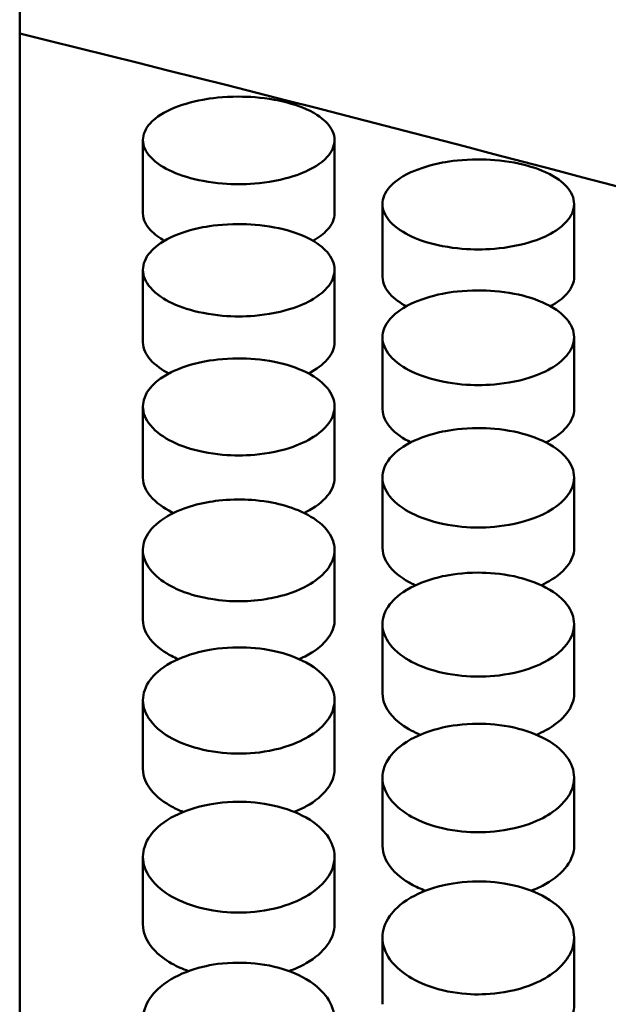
# Model space of a CAD drawing. Header units: millimetres. Extents: x 0 to 420, y 0 to 297.
# Tile 62 of 93: x 179.02 to 181.17, y 204.81 to 208.41. Entities that reach past the tile are written whole.
import ezdxf

# ---------------------------------------------------------------- set-up
doc = ezdxf.new("R2010")
doc.units = ezdxf.units.MM
doc.header["$LTSCALE"] = 0.75
doc.layers.add('FD_Dimensions', color=7, linetype='Continuous', lineweight=25)
doc.layers.add('Visible', color=7, linetype='Continuous', lineweight=50)
doc.styles.get("Standard").update_dxf_attribs({"font": 'arial.ttf'})
doc.dimstyles.new('Dim-ISO-25', dxfattribs={"dimtxt": 3.5, "dimasz": 3.5, "dimexe": 2.1, "dimexo": 2.1, "dimgap": 1.4, "dimtad": 1, "dimzin": 12, "dimdsep": 46, "dimtxsty": 'Standard', "dimcen": 0, "dimazin": 3, "dimtp": 0.1, "dimtm": 0.1, "dimtfac": 0.714286, "dimtmove": 0, "dimatfit": 3, "dimfxl": 1, "dimtzin": 12, "dimarcsym": 0})

# ---------------------------------------------------------------- blocks, each defined once
blk = doc.blocks.new('*D36')
at = {"layer": 'Defpoints', "color": 0, "transparency": 16777216}
for p in [(203.619897, 234.519927), (179.019897, 192.519927), (203.619897, 185.50414)]:
    blk.add_point(p, dxfattribs=at)
at = {"layer": 'FD_Dimensions', "color": 0, "lineweight": -2, "transparency": 16777216}
for p, q in [((179.019897, 194.619927), (179.019897, 236.619927)), ((203.619897, 187.60414), (203.619897, 236.619927)), ((182.519897, 234.519927), (200.119897, 234.519927))]:
    blk.add_line(p, q, dxfattribs=at)
at = {"layer": 'FD_Dimensions', "color": 0, "transparency": 16777216}
for points in [[(182.519897, 235.103261), (182.519897, 233.936594), (179.019897, 234.519927)], [(200.119897, 235.103261), (200.119897, 233.936594), (203.619897, 234.519927)]]:
    blk.add_solid(points, dxfattribs=at)
at = {"layer": 'FD_Dimensions', "color": 0, "transparency": 16777216, "insert": (191.319897, 237.706933), "char_height": 3.5, "attachment_point": 5}
blk.add_mtext('24.6', dxfattribs=at)
blk = doc.blocks.new('*D37')
at = {"layer": 'Defpoints', "color": 0, "transparency": 16777216}
for p in [(199.119897, 225.015219), (179.019897, 193.515219), (199.119897, 188.108598)]:
    blk.add_point(p, dxfattribs=at)
at = {"layer": 'FD_Dimensions', "color": 0, "lineweight": -2, "transparency": 16777216}
for p, q in [((179.019897, 195.615219), (179.019897, 227.115219)), ((199.119897, 190.208598), (199.119897, 227.115219)), ((182.519897, 225.015219), (195.619897, 225.015219))]:
    blk.add_line(p, q, dxfattribs=at)
at = {"layer": 'FD_Dimensions', "color": 0, "transparency": 16777216}
for points in [[(182.519897, 225.598552), (182.519897, 224.431886), (179.019897, 225.015219)], [(195.619897, 225.598552), (195.619897, 224.431886), (199.119897, 225.015219)]]:
    blk.add_solid(points, dxfattribs=at)
at = {"layer": 'FD_Dimensions', "color": 0, "transparency": 16777216, "insert": (189.069897, 228.202225), "char_height": 3.5, "attachment_point": 5}
blk.add_mtext('20.1', dxfattribs=at)
blk = doc.blocks.new('*D38')
at = {"layer": 'Defpoints', "color": 0, "transparency": 16777216}
for p in [(196.119897, 216.405562), (196.119897, 211.608598), (179.019897, 200.74665)]:
    blk.add_point(p, dxfattribs=at)
at = {"layer": 'FD_Dimensions', "color": 0, "lineweight": -2, "transparency": 16777216}
for p, q in [((179.019897, 202.84665), (179.019897, 218.505562)), ((196.119897, 213.708598), (196.119897, 218.505562)), ((182.519897, 216.405562), (192.619897, 216.405562))]:
    blk.add_line(p, q, dxfattribs=at)
at = {"layer": 'FD_Dimensions', "color": 0, "transparency": 16777216}
for points in [[(182.519897, 216.988895), (182.519897, 215.822229), (179.019897, 216.405562)], [(192.619897, 216.988895), (192.619897, 215.822229), (196.119897, 216.405562)]]:
    blk.add_solid(points, dxfattribs=at)
at = {"layer": 'FD_Dimensions', "color": 0, "transparency": 16777216, "insert": (187.569897, 219.562724), "char_height": 3.5, "attachment_point": 5}
blk.add_mtext('17.1', dxfattribs=at)

msp = doc.modelspace()

# ---------------------------------------------------------------- linework, layer by layer
at = {"layer": 'Visible', "extrusion": (0, 1, 0)}
for p, q in [((179.0199, 208.3582), (179.0199, 208.7504)), ((179.0199, 203.5878), (179.0199, 208.3582)), ((179.47, 207.7013), (179.47, 207.9687)), ((180.1698, 207.9687), (180.1698, 207.7013)), ((180.345, 207.4692), (180.345, 207.7347)), ((181.0448, 207.7348), (181.0448, 207.4693)), ((179.47, 207.2309), (179.47, 207.4944)), ((180.1698, 207.4945), (180.1698, 207.2309)), ((180.345, 206.9863), (180.345, 207.2478)), ((181.0448, 207.2479), (181.0448, 206.9864)), ((179.47, 206.7356), (179.47, 206.995)), ((180.1698, 206.9951), (180.1698, 206.7357)), ((180.345, 206.4788), (180.345, 206.736)), ((181.0448, 206.7361), (181.0448, 206.4788)), ((179.47, 206.2158), (179.47, 206.4709)), ((180.1698, 206.4711), (180.1698, 206.216)), ((180.345, 205.9469), (180.345, 206.1997)), ((181.0448, 206.1997), (181.0448, 205.9469)), ((179.47, 205.6719), (179.47, 205.9225)), ((180.1698, 205.9225), (180.1698, 205.672)), ((180.345, 205.3911), (180.345, 205.6393)), ((181.0448, 205.6393), (181.0448, 205.3911)), ((179.47, 205.1043), (179.47, 205.3501)), ((180.1698, 205.3502), (180.1698, 205.1044)), ((180.345, 204.8118), (180.345, 205.0552)), ((181.0448, 205.0552), (181.0448, 204.8119))]:
    msp.add_line(p, q, dxfattribs=at)
at = {"layer": 'Visible'}
for points in [[(179.7438, 209.0199), (181.8007, 208.5651), (183.8577, 208.0525), (185.9146, 207.4848)], [(179.0199, 208.3582), (181.3286, 207.7889), (183.6373, 207.1483), (185.946, 206.4405)], [(185.946, 205.9879), (183.6373, 205.2523), (181.3286, 204.4505), (179.0199, 203.5878)]]:
    msp.add_open_spline(points, degree=3, dxfattribs=at)
for points, knots in [([(179.8199, 208.1275), (179.762, 208.1275), (179.7178, 208.1214), (179.6458, 208.1083), (179.6068, 208.0967), (179.5318, 208.0633), (179.5096, 208.0444), (179.4778, 208.0096), (179.4702, 207.9885), (179.4699, 207.9478), (179.4789, 207.9273), (179.5191, 207.8834), (179.5489, 207.866), (179.609, 207.8389), (179.6467, 207.8277), (179.7398, 207.8102), (179.784, 207.8078), (179.8199, 207.8078)], [-0.04807187, -0.04807187, -0.04807187, -0.04807187, -0.04612145, -0.04612145, -0.04318617, -0.04318617, -0.03948276, -0.03948276, -0.03376304, -0.03376304, -0.02744189, -0.02744189, -0.01987675, -0.01987675, -0.01075853, -0.01075853, -0.000001, -0.000001, -0.000001, -0.000001]), ([(179.8199, 207.8078), (179.8544, 207.8078), (179.8995, 207.8101), (180.0051, 207.83), (180.0406, 207.8432), (180.0877, 207.8647), (180.1193, 207.8817), (180.158, 207.9242), (180.1699, 207.9446), (180.1696, 207.9906), (180.1604, 208.0116), (180.1299, 208.0445), (180.1079, 208.0634), (180.0325, 208.0968), (179.9937, 208.1084), (179.9015, 208.125), (179.8557, 208.1275), (179.8199, 208.1275)], [-0.1685908, -0.1685908, -0.1685908, -0.1685908, -0.1359421, -0.1359421, -0.1024573, -0.1024573, -0.0703865, -0.0703865, -0.0499431, -0.0499431, -0.0321995, -0.0321995, -0.0201285, -0.0201285, -0.0107276, -0.0107276, -0.000001, -0.000001, -0.000001, -0.000001]), ([(180.6949, 207.8979), (180.637, 207.898), (180.5928, 207.8917), (180.5208, 207.8782), (180.4818, 207.8663), (180.4068, 207.832), (180.3846, 207.8125), (180.3528, 207.7768), (180.3452, 207.7551), (180.3449, 207.7133), (180.3539, 207.6922), (180.3941, 207.6471), (180.4239, 207.6292), (180.484, 207.6014), (180.5216, 207.5898), (180.6148, 207.5719), (180.659, 207.5694), (180.6949, 207.5694)], [-0.04807057, -0.04807057, -0.04807057, -0.04807057, -0.04611998, -0.04611998, -0.04318443, -0.04318443, -0.03948069, -0.03948069, -0.03376085, -0.03376085, -0.02744022, -0.02744022, -0.01987563, -0.01987563, -0.01075822, -0.01075822, -0.000001, -0.000001, -0.000001, -0.000001]), ([(180.6949, 207.5694), (180.7294, 207.5695), (180.7745, 207.5718), (180.8801, 207.5922), (180.9156, 207.6058), (180.9627, 207.6279), (180.9943, 207.6453), (181.033, 207.689), (181.0449, 207.7099), (181.0446, 207.7572), (181.0354, 207.7788), (181.0049, 207.8126), (180.9829, 207.8321), (180.9075, 207.8664), (180.8687, 207.8783), (180.7765, 207.8954), (180.7307, 207.8979), (180.6949, 207.8979)], [-0.1686053, -0.1686053, -0.1686053, -0.1686053, -0.1359499, -0.1359499, -0.1024605, -0.1024605, -0.0703879, -0.0703879, -0.0499437, -0.0499437, -0.0321998, -0.0321998, -0.0201287, -0.0201287, -0.0107277, -0.0107277, -0.000001, -0.000001, -0.000001, -0.000001]), ([(179.47, 207.7013), (179.47, 207.6763), (179.4827, 207.6562), (179.5115, 207.6248), (179.5299, 207.6116), (179.5488, 207.601)], [-0.03876476, -0.03876476, -0.03876476, -0.03876476, -0.03341511, -0.03341511, -0.02778853, -0.02778853, -0.02778853, -0.02778853]), ([(180.091, 207.6009), (180.1126, 207.6131), (180.1302, 207.6267), (180.1609, 207.6605), (180.1698, 207.6805), (180.1698, 207.7013)], [-0.08265026, -0.08265026, -0.08265026, -0.08265026, -0.06922431, -0.06922431, -0.0513531, -0.0513531, -0.0513531, -0.0513531]), ([(179.8199, 207.662), (179.762, 207.662), (179.7178, 207.6556), (179.6458, 207.6418), (179.6068, 207.6295), (179.5318, 207.5943), (179.5096, 207.5743), (179.4778, 207.5376), (179.4702, 207.5153), (179.4699, 207.4724), (179.4789, 207.4507), (179.5191, 207.4045), (179.5489, 207.3861), (179.609, 207.3575), (179.6467, 207.3457), (179.7398, 207.3274), (179.784, 207.3248), (179.8199, 207.3248)], [-0.04806879, -0.04806879, -0.04806879, -0.04806879, -0.04611851, -0.04611851, -0.04318339, -0.04318339, -0.0394802, -0.0394802, -0.03376096, -0.03376096, -0.02744046, -0.02744046, -0.01987595, -0.01987595, -0.01075832, -0.01075832, -0.000001, -0.000001, -0.000001, -0.000001]), ([(179.8199, 207.3248), (179.8544, 207.3248), (179.8995, 207.3272), (180.0051, 207.3482), (180.0406, 207.3621), (180.0877, 207.3847), (180.1193, 207.4027), (180.158, 207.4475), (180.1699, 207.4689), (180.1696, 207.5175), (180.1604, 207.5397), (180.1299, 207.5744), (180.1079, 207.5944), (180.0325, 207.6297), (179.9937, 207.6418), (179.9015, 207.6594), (179.8557, 207.662), (179.8199, 207.662)], [-0.1685956, -0.1685956, -0.1685956, -0.1685956, -0.1359425, -0.1359425, -0.1024554, -0.1024554, -0.0703852, -0.0703852, -0.0499419, -0.0499419, -0.0321988, -0.0321988, -0.0201281, -0.0201281, -0.0107274, -0.0107274, -0.000001, -0.000001, -0.000001, -0.000001]), ([(180.345, 207.4692), (180.345, 207.4436), (180.3578, 207.4229), (180.3885, 207.3883), (180.4102, 207.3734), (180.4318, 207.3617)], [-0.03876043, -0.03876043, -0.03876043, -0.03876043, -0.03341344, -0.03341344, -0.02699589, -0.02699589, -0.02699589, -0.02699589]), ([(180.958, 207.3617), (180.9833, 207.3754), (181.0036, 207.3908), (181.0359, 207.4273), (181.0448, 207.4478), (181.0448, 207.4693)], [-0.0842646, -0.0842646, -0.0842646, -0.0842646, -0.06922516, -0.06922516, -0.05135366, -0.05135366, -0.05135366, -0.05135366]), ([(180.6949, 207.4198), (180.637, 207.4198), (180.5928, 207.4132), (180.5208, 207.399), (180.4818, 207.3864), (180.4068, 207.3503), (180.3846, 207.3297), (180.3528, 207.2921), (180.3452, 207.2693), (180.3449, 207.2252), (180.3539, 207.203), (180.3941, 207.1556), (180.4239, 207.1368), (180.484, 207.1075), (180.5216, 207.0953), (180.6148, 207.0765), (180.659, 207.0739), (180.6949, 207.0739)], [-0.04806889, -0.04806889, -0.04806889, -0.04806889, -0.04611855, -0.04611855, -0.04318314, -0.04318314, -0.03947957, -0.03947957, -0.03375998, -0.03375998, -0.0274396, -0.0274396, -0.01987527, -0.01987527, -0.01075812, -0.01075812, -0.000001, -0.000001, -0.000001, -0.000001]), ([(180.6949, 207.0739), (180.7294, 207.0739), (180.7745, 207.0763), (180.8801, 207.0978), (180.9156, 207.1122), (180.9627, 207.1353), (180.9943, 207.1537), (181.033, 207.1997), (181.0449, 207.2217), (181.0446, 207.2715), (181.0354, 207.2943), (181.0049, 207.3298), (180.9829, 207.3504), (180.9075, 207.3866), (180.8687, 207.3991), (180.7765, 207.4171), (180.7307, 207.4197), (180.6949, 207.4198)], [-0.1686234, -0.1686234, -0.1686234, -0.1686234, -0.1359642, -0.1359642, -0.1024719, -0.1024719, -0.0703982, -0.0703982, -0.0499514, -0.0499514, -0.0322043, -0.0322043, -0.0201312, -0.0201312, -0.0107287, -0.0107287, -0.000001, -0.000001, -0.000001, -0.000001]), ([(179.47, 207.2309), (179.47, 207.2046), (179.4827, 207.1833), (179.5157, 207.1454), (179.5407, 207.1287), (179.5649, 207.1162)], [-0.03876325, -0.03876325, -0.03876325, -0.03876325, -0.03341474, -0.03341474, -0.02618968, -0.02618968, -0.02618968, -0.02618968]), ([(180.0749, 207.1162), (180.104, 207.1312), (180.127, 207.1486), (180.1609, 207.1879), (180.1698, 207.209), (180.1698, 207.2309)], [-0.08583814, -0.08583814, -0.08583814, -0.08583814, -0.06922297, -0.06922297, -0.05135208, -0.05135208, -0.05135208, -0.05135208]), ([(179.8199, 207.1713), (179.762, 207.1713), (179.7178, 207.1645), (179.6458, 207.15), (179.6068, 207.1371), (179.5318, 207.1), (179.5096, 207.079), (179.4778, 207.0404), (179.4702, 207.017), (179.4699, 206.9718), (179.4789, 206.9491), (179.5191, 206.9005), (179.5489, 206.8812), (179.609, 206.8512), (179.6466, 206.8388), (179.7398, 206.8195), (179.784, 206.8168), (179.8199, 206.8168)], [-0.04806659, -0.04806659, -0.04806659, -0.04806659, -0.04611636, -0.04611636, -0.04318113, -0.04318113, -0.03947784, -0.03947784, -0.03375872, -0.03375872, -0.02743873, -0.02743873, -0.01987479, -0.01987479, -0.01075801, -0.01075801, -0.000001, -0.000001, -0.000001, -0.000001]), ([(179.8199, 206.8168), (179.8544, 206.8168), (179.8995, 206.8193), (180.0051, 206.8413), (180.0406, 206.856), (180.0877, 206.8797), (180.1193, 206.8986), (180.158, 206.9457), (180.1699, 206.9682), (180.1696, 207.0193), (180.1604, 207.0426), (180.1299, 207.0791), (180.1079, 207.1001), (180.0325, 207.1372), (179.9937, 207.15), (179.9015, 207.1686), (179.8557, 207.1712), (179.8199, 207.1713)], [-0.1685931, -0.1685931, -0.1685931, -0.1685931, -0.1359359, -0.1359359, -0.1024473, -0.1024473, -0.0703791, -0.0703791, -0.0499374, -0.0499374, -0.0321958, -0.0321958, -0.0201264, -0.0201264, -0.0107266, -0.0107266, -0.000001, -0.000001, -0.000001, -0.000001]), ([(180.345, 206.9863), (180.345, 206.9594), (180.3578, 206.9376), (180.3928, 206.8961), (180.4215, 206.8777), (180.4482, 206.8645)], [-0.03876106, -0.03876106, -0.03876106, -0.03876106, -0.03341401, -0.03341401, -0.02536239, -0.02536239, -0.02536239, -0.02536239]), ([(180.9416, 206.8645), (180.9746, 206.8808), (181.0005, 206.9002), (181.0359, 206.9422), (181.0448, 206.9638), (181.0448, 206.9864)], [-0.08739348, -0.08739348, -0.08739348, -0.08739348, -0.06923173, -0.06923173, -0.05135892, -0.05135892, -0.05135892, -0.05135892]), ([(180.6949, 206.9166), (180.637, 206.9166), (180.5928, 206.9096), (180.5208, 206.8948), (180.4818, 206.8815), (180.4068, 206.8435), (180.3846, 206.822), (180.3528, 206.7825), (180.3452, 206.7585), (180.3449, 206.7123), (180.3539, 206.689), (180.3941, 206.6392), (180.4239, 206.6195), (180.484, 206.5888), (180.5216, 206.5761), (180.6148, 206.5563), (180.659, 206.5535), (180.6949, 206.5536)], [-0.04806494, -0.04806494, -0.04806494, -0.04806494, -0.0461148, -0.0461148, -0.04317957, -0.04317957, -0.03947627, -0.03947627, -0.03375732, -0.03375732, -0.02743778, -0.02743778, -0.01987427, -0.01987427, -0.01075786, -0.01075786, -0.000001, -0.000001, -0.000001, -0.000001]), ([(180.6949, 206.5536), (180.7294, 206.5536), (180.7745, 206.5561), (180.8801, 206.5787), (180.9156, 206.5937), (180.9627, 206.618), (180.9943, 206.6373), (181.033, 206.6855), (181.0449, 206.7086), (181.0446, 206.7608), (181.0354, 206.7847), (181.0049, 206.8221), (180.9829, 206.8436), (180.9075, 206.8817), (180.8687, 206.8948), (180.7765, 206.9138), (180.7307, 206.9165), (180.6949, 206.9166)], [-0.1686167, -0.1686167, -0.1686167, -0.1686167, -0.1359542, -0.1359542, -0.1024619, -0.1024619, -0.070392, -0.070392, -0.0499472, -0.0499472, -0.0322019, -0.0322019, -0.0201298, -0.0201298, -0.0107281, -0.0107281, -0.000001, -0.000001, -0.000001, -0.000001]), ([(179.47, 206.7356), (179.47, 206.708), (179.4828, 206.6856), (179.5182, 206.6426), (179.5477, 206.6235), (179.5771, 206.6088), (179.5794, 206.6077), (179.5816, 206.6066)], [-0.03876056, -0.03876056, -0.03876056, -0.03876056, -0.03341393, -0.03341393, -0.02519782, -0.02519782, -0.02451548, -0.02451548, -0.02451548, -0.02451548]), ([(180.0582, 206.6066), (180.061, 206.6079), (180.0637, 206.6093), (180.0995, 206.6274), (180.1255, 206.6473), (180.1609, 206.6904), (180.1698, 206.7126), (180.1698, 206.7357)], [-0.08889963, -0.08889963, -0.08889963, -0.08889963, -0.08741583, -0.08741583, -0.06921733, -0.06921733, -0.0513479, -0.0513479, -0.0513479, -0.0513479]), ([(179.8199, 206.6557), (179.7751, 206.6557), (179.7399, 206.6515), (179.6812, 206.6418), (179.6495, 206.6336), (179.5867, 206.6107), (179.5538, 206.5941), (179.5002, 206.5514), (179.4841, 206.528), (179.4693, 206.4869), (179.4666, 206.4625), (179.4858, 206.4101), (179.5052, 206.3871), (179.5501, 206.3509), (179.5811, 206.332), (179.659, 206.3039), (179.6931, 206.2966), (179.7586, 206.2858), (179.7932, 206.2842), (179.8199, 206.2842)], [-0.06026244, -0.06026244, -0.06026244, -0.06026244, -0.05541977, -0.05541977, -0.04891449, -0.04891449, -0.04129764, -0.04129764, -0.03325971, -0.03325971, -0.02615392, -0.02615392, -0.01931234, -0.01931234, -0.01304021, -0.01304021, -0.00799662, -0.00799662, -0.000001, -0.000001, -0.000001, -0.000001]), ([(179.8199, 206.2842), (179.8451, 206.2843), (179.879, 206.2856), (179.9436, 206.296), (179.9767, 206.3029), (180.059, 206.3315), (180.0898, 206.3515), (180.1326, 206.3849), (180.1521, 206.4077), (180.1744, 206.4628), (180.1695, 206.4881), (180.1569, 206.5269), (180.1402, 206.5501), (180.0894, 206.5922), (180.0564, 206.609), (179.9953, 206.6322), (179.9628, 206.6409), (179.8844, 206.6542), (179.8463, 206.6557), (179.8199, 206.6557)], [-0.04129037, -0.04129037, -0.04129037, -0.04129037, -0.03853927, -0.03853927, -0.0368353, -0.0368353, -0.03443648, -0.03443648, -0.03119137, -0.03119137, -0.02723217, -0.02723217, -0.02091313, -0.02091313, -0.01417715, -0.01417715, -0.00790622, -0.00790622, -0.000001, -0.000001, -0.000001, -0.000001]), ([(180.345, 206.4788), (180.345, 206.4504), (180.3578, 206.4276), (180.3932, 206.3835), (180.4227, 206.364), (180.4549, 206.3475), (180.4601, 206.345), (180.4652, 206.3426)], [-0.03875882, -0.03875882, -0.03875882, -0.03875882, -0.03341336, -0.03341336, -0.02519767, -0.02519767, -0.02365749, -0.02365749, -0.02365749, -0.02365749]), ([(180.9246, 206.3426), (180.9303, 206.3453), (180.9359, 206.348), (180.9745, 206.368), (181.0005, 206.3883), (181.0359, 206.4325), (181.0448, 206.4551), (181.0448, 206.4788)], [-0.09042652, -0.09042652, -0.09042652, -0.09042652, -0.08742684, -0.08742684, -0.06922643, -0.06922643, -0.05135516, -0.05135516, -0.05135516, -0.05135516]), ([(180.6949, 206.3887), (180.637, 206.3887), (180.5928, 206.3814), (180.5208, 206.3659), (180.4818, 206.352), (180.4068, 206.3122), (180.3846, 206.2897), (180.3528, 206.2483), (180.3452, 206.2233), (180.3449, 206.1749), (180.3539, 206.1505), (180.3941, 206.0984), (180.4239, 206.0778), (180.484, 206.0457), (180.5216, 206.0324), (180.6148, 206.0118), (180.659, 206.0088), (180.6949, 206.0089)], [-0.04806415, -0.04806415, -0.04806415, -0.04806415, -0.04611384, -0.04611384, -0.04317866, -0.04317866, -0.03947546, -0.03947546, -0.03375676, -0.03375676, -0.02743742, -0.02743742, -0.01987409, -0.01987409, -0.01075782, -0.01075782, -0.000001, -0.000001, -0.000001, -0.000001]), ([(180.6949, 206.0089), (180.7294, 206.0089), (180.7745, 206.0115), (180.8801, 206.0351), (180.9156, 206.0508), (180.9627, 206.0762), (180.9943, 206.0964), (181.033, 206.1468), (181.0449, 206.171), (181.0446, 206.2257), (181.0354, 206.2507), (181.0049, 206.2898), (180.9829, 206.3123), (180.9075, 206.3522), (180.8687, 206.3659), (180.7765, 206.3858), (180.7307, 206.3887), (180.6949, 206.3887)], [-0.168594, -0.168594, -0.168594, -0.168594, -0.1359364, -0.1359364, -0.102449, -0.102449, -0.0703838, -0.0703838, -0.0499417, -0.0499417, -0.0321984, -0.0321984, -0.0201278, -0.0201278, -0.0107272, -0.0107272, -0.000001, -0.000001, -0.000001, -0.000001]), ([(179.47, 206.2158), (179.47, 206.1868), (179.4828, 206.1634), (179.5206, 206.1155), (179.5527, 206.0958), (179.5828, 206.08), (179.5909, 206.0761), (179.599, 206.0726)], [-0.03581096, -0.03581096, -0.03581096, -0.03581096, -0.03188402, -0.03188402, -0.02519754, -0.02519754, -0.02278554, -0.02278554, -0.02278554, -0.02278554]), ([(180.0408, 206.0726), (180.0614, 206.0815), (180.0782, 206.091), (180.1263, 206.1226), (180.1447, 206.1456), (180.1698, 206.1886), (180.1698, 206.2089), (180.1698, 206.216)], [-0.16610931, -0.16610931, -0.16610931, -0.16610931, -0.15672117, -0.15672117, -0.13288645, -0.13288645, -0.09625837, -0.09625837, -0.09625837, -0.09625837]), ([(179.8199, 206.1156), (179.762, 206.1157), (179.7178, 206.1082), (179.6458, 206.0923), (179.6068, 206.0781), (179.5318, 206.0375), (179.5096, 206.0144), (179.4778, 205.9722), (179.4702, 205.9465), (179.4699, 205.8971), (179.4789, 205.8722), (179.5191, 205.819), (179.5489, 205.7979), (179.609, 205.7651), (179.6466, 205.7515), (179.7398, 205.7305), (179.784, 205.7275), (179.8199, 205.7275)], [-0.0480639, -0.0480639, -0.0480639, -0.0480639, -0.04611376, -0.04611376, -0.04317857, -0.04317857, -0.03947537, -0.03947537, -0.03375672, -0.03375672, -0.02743742, -0.02743742, -0.0198741, -0.0198741, -0.01075782, -0.01075782, -0.000001, -0.000001, -0.000001, -0.000001]), ([(179.8199, 205.7275), (179.8544, 205.7275), (179.8995, 205.7302), (180.0051, 205.7543), (180.0406, 205.7704), (180.0877, 205.7963), (180.1193, 205.8169), (180.158, 205.8685), (180.1699, 205.8931), (180.1696, 205.949), (180.1604, 205.9746), (180.1299, 206.0145), (180.1079, 206.0376), (180.0325, 206.0783), (179.9937, 206.0924), (179.9015, 206.1127), (179.8557, 206.1156), (179.8199, 206.1156)], [-0.1685636, -0.1685636, -0.1685636, -0.1685636, -0.1359122, -0.1359122, -0.1024307, -0.1024307, -0.0703707, -0.0703707, -0.0499327, -0.0499327, -0.0321935, -0.0321935, -0.0201252, -0.0201252, -0.0107261, -0.0107261, -0.000001, -0.000001, -0.000001, -0.000001]), ([(180.345, 205.9469), (180.345, 205.9172), (180.3578, 205.8933), (180.3956, 205.8442), (180.4277, 205.8241), (180.4607, 205.8064), (180.4718, 205.8012), (180.4829, 205.7966)], [-0.0358113, -0.0358113, -0.0358113, -0.0358113, -0.03188425, -0.03188425, -0.02519765, -0.02519765, -0.02189568, -0.02189568, -0.02189568, -0.02189568]), ([(180.9069, 205.7966), (180.9189, 205.8016), (180.9304, 205.8071), (180.9745, 205.831), (181.0005, 205.8522), (181.0359, 205.8984), (181.0448, 205.9221), (181.0448, 205.9469)], [-0.0934386, -0.0934386, -0.0934386, -0.0934386, -0.08741815, -0.08741815, -0.06921953, -0.06921953, -0.05135008, -0.05135008, -0.05135008, -0.05135008]), ([(180.6949, 205.8366), (180.637, 205.8366), (180.5928, 205.829), (180.5208, 205.8128), (180.4818, 205.7982), (180.4068, 205.7567), (180.3846, 205.7332), (180.3528, 205.69), (180.3452, 205.6639), (180.3449, 205.6133), (180.3539, 205.5879), (180.3941, 205.5336), (180.4239, 205.5121), (180.484, 205.4786), (180.5216, 205.4647), (180.6148, 205.4432), (180.659, 205.4402), (180.6949, 205.4402)], [-0.04806555, -0.04806555, -0.04806555, -0.04806555, -0.0461152, -0.0461152, -0.04317996, -0.04317996, -0.03947669, -0.03947669, -0.0337578, -0.0337578, -0.02743813, -0.02743813, -0.01987448, -0.01987448, -0.01075791, -0.01075791, -0.000001, -0.000001, -0.000001, -0.000001]), ([(180.6949, 205.4402), (180.7294, 205.4402), (180.7745, 205.443), (180.8801, 205.4676), (180.9156, 205.484), (180.9627, 205.5105), (180.9943, 205.5315), (181.033, 205.5841), (181.0449, 205.6093), (181.0446, 205.6664), (181.0354, 205.6925), (181.0049, 205.7333), (180.9829, 205.7568), (180.9075, 205.7984), (180.8687, 205.8128), (180.7765, 205.8335), (180.7307, 205.8366), (180.6949, 205.8366)], [-0.1685716, -0.1685716, -0.1685716, -0.1685716, -0.1359211, -0.1359211, -0.1024399, -0.1024399, -0.0703797, -0.0703797, -0.0499397, -0.0499397, -0.0321977, -0.0321977, -0.0201275, -0.0201275, -0.010727, -0.010727, -0.000001, -0.000001, -0.000001, -0.000001]), ([(179.47, 205.6719), (179.47, 205.6416), (179.4828, 205.6172), (179.5206, 205.5671), (179.5527, 205.5465), (179.5888, 205.5268), (179.603, 205.5202), (179.6172, 205.5146)], [-0.03581097, -0.03581097, -0.03581097, -0.03581097, -0.031884, -0.031884, -0.02519753, -0.02519753, -0.02098299, -0.02098299, -0.02098299, -0.02098299]), ([(180.0226, 205.5146), (180.0381, 205.5207), (180.0527, 205.5276), (180.0995, 205.5535), (180.1255, 205.5752), (180.1609, 205.6224), (180.1698, 205.6467), (180.1698, 205.672)], [-0.09494214, -0.09494214, -0.09494214, -0.09494214, -0.08740781, -0.08740781, -0.06921131, -0.06921131, -0.05134389, -0.05134389, -0.05134389, -0.05134389]), ([(179.8199, 205.5516), (179.762, 205.5516), (179.7178, 205.5438), (179.6458, 205.5272), (179.6068, 205.5124), (179.5318, 205.47), (179.5096, 205.446), (179.4778, 205.402), (179.4702, 205.3752), (179.4699, 205.3237), (179.4789, 205.2977), (179.5191, 205.2423), (179.5489, 205.2204), (179.609, 205.1862), (179.6466, 205.1721), (179.7398, 205.1501), (179.784, 205.147), (179.8199, 205.1471)], [-0.04806718, -0.04806718, -0.04806718, -0.04806718, -0.04611688, -0.04611688, -0.04318159, -0.04318159, -0.03947825, -0.03947825, -0.03375913, -0.03375913, -0.02743905, -0.02743905, -0.019875, -0.019875, -0.01075806, -0.01075806, -0.000001, -0.000001, -0.000001, -0.000001]), ([(179.8199, 205.1471), (179.8544, 205.1471), (179.8995, 205.1499), (180.0051, 205.175), (180.0406, 205.1917), (180.0877, 205.2187), (180.1193, 205.2402), (180.158, 205.2939), (180.1699, 205.3196), (180.1696, 205.3778), (180.1604, 205.4045), (180.1299, 205.4461), (180.1079, 205.4702), (180.0325, 205.5126), (179.9937, 205.5273), (179.9015, 205.5485), (179.8557, 205.5515), (179.8199, 205.5516)], [-0.168569, -0.168569, -0.168569, -0.168569, -0.1359201, -0.1359201, -0.1024388, -0.1024388, -0.0703761, -0.0703761, -0.0499365, -0.0499365, -0.0321959, -0.0321959, -0.0201265, -0.0201265, -0.0107267, -0.0107267, -0.000001, -0.000001, -0.000001, -0.000001]), ([(180.345, 205.3911), (180.345, 205.3601), (180.3578, 205.3352), (180.3932, 205.2871), (180.4227, 205.2658), (180.4669, 205.2411), (180.4843, 205.2333), (180.5016, 205.2268)], [-0.03875938, -0.03875938, -0.03875938, -0.03875938, -0.03341354, -0.03341354, -0.02519772, -0.02519772, -0.02004205, -0.02004205, -0.02004205, -0.02004205]), ([(180.8882, 205.2268), (180.9072, 205.2339), (180.9249, 205.2421), (180.9745, 205.2702), (181.0005, 205.2923), (181.0359, 205.3405), (181.0448, 205.3653), (181.0448, 205.3911)], [-0.09647345, -0.09647345, -0.09647345, -0.09647345, -0.08741454, -0.08741454, -0.06921693, -0.06921693, -0.05134852, -0.05134852, -0.05134852, -0.05134852]), ([(180.6949, 205.2607), (180.637, 205.2607), (180.5928, 205.2528), (180.5208, 205.2358), (180.4818, 205.2207), (180.4068, 205.1775), (180.3846, 205.153), (180.3528, 205.108), (180.3452, 205.0808), (180.3449, 205.0282), (180.3539, 205.0017), (180.3941, 204.9452), (180.4239, 204.9229), (180.484, 204.888), (180.5216, 204.8736), (180.6148, 204.8512), (180.659, 204.848), (180.6949, 204.8481)], [-0.04806885, -0.04806885, -0.04806885, -0.04806885, -0.04611865, -0.04611865, -0.04318344, -0.04318344, -0.03948019, -0.03948019, -0.03376094, -0.03376094, -0.02744024, -0.02744024, -0.01987562, -0.01987562, -0.01075824, -0.01075824, -0.000001, -0.000001, -0.000001, -0.000001]), ([(180.6949, 204.8481), (180.7294, 204.8481), (180.7745, 204.851), (180.8801, 204.8765), (180.9156, 204.8936), (180.9627, 204.9211), (180.9943, 204.943), (181.033, 204.9978), (181.0449, 205.024), (181.0446, 205.0834), (181.0354, 205.1106), (181.0049, 205.1531), (180.9829, 205.1776), (180.9075, 205.2209), (180.8687, 205.2359), (180.7765, 205.2575), (180.7307, 205.2606), (180.6949, 205.2607)], [-0.1685534, -0.1685534, -0.1685534, -0.1685534, -0.1359085, -0.1359085, -0.1024309, -0.1024309, -0.0703713, -0.0703713, -0.0499334, -0.0499334, -0.0321941, -0.0321941, -0.0201255, -0.0201255, -0.0107262, -0.0107262, -0.000001, -0.000001, -0.000001, -0.000001]), ([(179.47, 205.1043), (179.47, 205.0728), (179.4828, 205.0473), (179.5182, 204.9983), (179.5477, 204.9766), (179.5951, 204.9495), (179.616, 204.9404), (179.6364, 204.9331)], [-0.03876063, -0.03876063, -0.03876063, -0.03876063, -0.03341384, -0.03341384, -0.02519776, -0.02519776, -0.01906577, -0.01906577, -0.01906577, -0.01906577]), ([(180.0034, 204.9331), (180.0261, 204.9412), (180.0471, 204.9507), (180.0995, 204.981), (180.1255, 205.0036), (180.1609, 205.0528), (180.1698, 205.078), (180.1698, 205.1044)], [-0.09801281, -0.09801281, -0.09801281, -0.09801281, -0.08741388, -0.08741388, -0.06921606, -0.06921606, -0.05134733, -0.05134733, -0.05134733, -0.05134733]), ([(179.8199, 204.9639), (179.762, 204.964), (179.7178, 204.9559), (179.6458, 204.9386), (179.6068, 204.9232), (179.5318, 204.8791), (179.5096, 204.8541), (179.4778, 204.8083), (179.4702, 204.7805), (179.4699, 204.7269), (179.4789, 204.6999), (179.5191, 204.6423), (179.5489, 204.6195), (179.609, 204.584), (179.6467, 204.5693), (179.7398, 204.5465), (179.784, 204.5433), (179.8199, 204.5433)], [-0.0480686, -0.0480686, -0.0480686, -0.0480686, -0.04611828, -0.04611828, -0.04318314, -0.04318314, -0.03947996, -0.03947996, -0.03376085, -0.03376085, -0.02744043, -0.02744043, -0.01987596, -0.01987596, -0.01075833, -0.01075833, -0.000001, -0.000001, -0.000001, -0.000001]), ([(179.8199, 204.5433), (179.8544, 204.5434), (179.8995, 204.5463), (180.0051, 204.5723), (180.0406, 204.5897), (180.0877, 204.6178), (180.1193, 204.6401), (180.158, 204.6959), (180.1699, 204.7226), (180.1696, 204.7832), (180.1604, 204.8109), (180.1299, 204.8542), (180.1079, 204.8792), (180.0325, 204.9234), (179.9937, 204.9387), (179.9015, 204.9607), (179.8557, 204.9639), (179.8199, 204.9639)], [-0.1685848, -0.1685848, -0.1685848, -0.1685848, -0.1359358, -0.1359358, -0.1024526, -0.1024526, -0.0703857, -0.0703857, -0.049943, -0.049943, -0.0321992, -0.0321992, -0.0201283, -0.0201283, -0.0107274, -0.0107274, -0.000001, -0.000001, -0.000001, -0.000001]), ([(180.6949, 204.6064), (180.7413, 204.6065), (180.7857, 204.6118), (180.8712, 204.6327), (180.9087, 204.6473), (180.9745, 204.686), (181.0005, 204.709), (181.0359, 204.7592), (181.0448, 204.785), (181.0448, 204.8119)], [-0.12337301, -0.12337301, -0.12337301, -0.12337301, -0.10535263, -0.10535263, -0.08740871, -0.08740871, -0.06921209, -0.06921209, -0.05134457, -0.05134457, -0.05134457, -0.05134457])]:
    msp.add_open_spline(points, degree=3, knots=knots, dxfattribs=at)

# ---------------------------------------------------------------- dimensions: what is measured, and where the dimension line sits
at = {"layer": 'FD_Dimensions'}
for base, p1, p2, picture, middle in [((203.6199, 234.5199), (179.0199, 192.5199), (203.6199, 185.5041), '*D36', (191.3199, 237.7069)), ((199.1199, 225.0152), (179.0199, 193.5152), (199.1199, 188.1086), '*D37', (189.0699, 228.2022)), ((196.1199, 216.4056), (179.0199, 200.7466), (196.1199, 211.6086), '*D38', (187.5699, 219.5627))]:
    dim = msp.add_linear_dim(base=base, p1=p1, p2=p2, dimstyle='Dim-ISO-25', override={"dimlfac": 1, "dimclrd": 0, "dimclre": 0}, dxfattribs=at)
    dim.commit()
    dim.dimension.update_dxf_attribs({"geometry": picture, "text_midpoint": middle})

doc.saveas('drawing.dxf')
